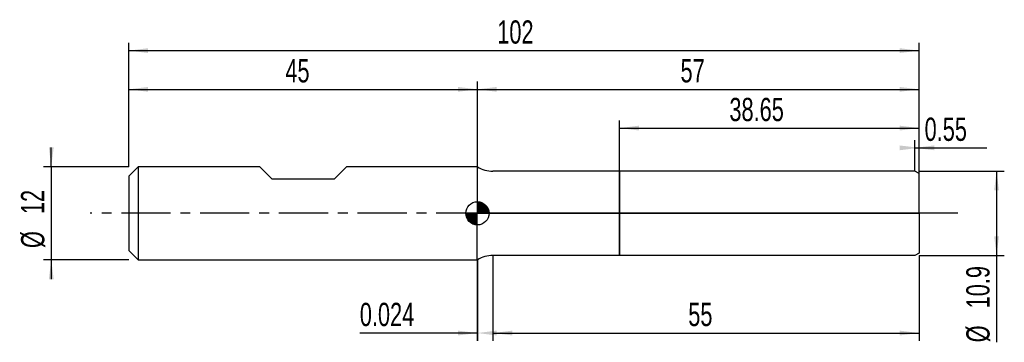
# Model space of a CAD drawing. Extents: x -14 to 113, y -17 to 25.
import ezdxf
from ezdxf.enums import TextEntityAlignment as Align

# ---------------------------------------------------------------- set-up
doc = ezdxf.new("R2010")
doc.units = 0
doc.linetypes.add('CENTER', pattern=[10.16, 6.35, -1.27, 1.27, -1.27])
doc.layers.get('0').update_dxf_attribs({"linetype": 'CONTINUOUS'})
for name, color, linetype in [('1', 4, 'CONTINUOUS'), ('2', 7, 'CONTINUOUS'), ('4', 2, 'CENTER'), ('CUT', 1, 'CONTINUOUS'), ('NOCUT', 7, 'CONTINUOUS'), ('SK1', 4, 'CONTINUOUS'), ('SK2', 7, 'CONTINUOUS'), ('SK4', 2, 'CENTER')]:
    doc.layers.add(name, color=color, linetype=linetype)
doc.dimstyles.new('SLDDIMSTYLE0', dxfattribs={"dimtxt": 3, "dimasz": 2.5, "dimexe": 0, "dimexo": 0.0625, "dimgap": 0.75, "dimtad": 1, "dimrnd": 1e-09, "dimzin": 12, "dimsah": 1, "dimcen": 0.09, "dimazin": 3, "dimtfac": 1, "dimtofl": 0, "dimtmove": 0, "dimatfit": 3})
doc.dimstyles.new('SLDDIMSTYLE1', dxfattribs={"dimtxt": 3, "dimasz": 2.5, "dimexe": 0, "dimexo": 0.0625, "dimgap": 0.75, "dimtad": 1, "dimrnd": 1e-09, "dimsah": 1, "dimcen": 0.09, "dimazin": 3, "dimtfac": 1, "dimtofl": 0, "dimtmove": 0, "dimatfit": 3})
doc.dimstyles.new('SLDDIMSTYLE2', dxfattribs={"dimtxt": 3, "dimasz": 2.5, "dimexe": 0, "dimexo": 0.0625, "dimgap": 0.75, "dimtad": 1, "dimrnd": 1e-09, "dimzin": 12, "dimsah": 1, "dimcen": 0.09, "dimazin": 3, "dimtfac": 1, "dimtmove": 0, "dimatfit": 3})

# ---------------------------------------------------------------- blocks, each defined once
blk = doc.blocks.new('_D')
at = {"layer": '2'}
for p, q in [((47, -5.45), (47, -16.45)), ((102, -5.45), (102, -16.45)), ((47, -15.45), (102, -15.45))]:
    blk.add_line(p, q, dxfattribs=at)
for points in [[(47, -15.45), (49.5, -15.76), (49.5, -15.14)], [(102, -15.45), (99.5, -15.14), (99.5, -15.76)]]:
    blk.add_solid(points, dxfattribs=at)
at = {"layer": '2', "width": 0.7}
blk.add_text('55', height=3, dxfattribs=at).set_placement((72.21, -15.45), align=Align.BOTTOM_LEFT)
blk = doc.blocks.new('_D_1')
at = {"layer": '2'}
for p, q in [((102, 5.45), (113, 5.45)), ((112, 5.45), (112, -5.45)), ((102, -5.45), (113, -5.45)), ((112, -5.45), (112, -16.65))]:
    blk.add_line(p, q, dxfattribs=at)
for points in [[(112, 5.45), (111.69, 2.95), (112.31, 2.95)], [(112, -5.45), (112.31, -2.95), (111.69, -2.95)]]:
    blk.add_solid(points, dxfattribs=at)
at = {"layer": '2', "width": 0.7}
for s, p in [('10.9', (111.99, -12.27)), ('%%c', (112, -16.65))]:
    blk.add_text(s, height=3, rotation=90, dxfattribs=at).set_placement(p, align=Align.BOTTOM_LEFT)
blk = doc.blocks.new('_D_2')
at = {"layer": '2'}
for p, q in [((44.98, -6), (44.98, -16.45)), ((45, -6), (45, -16.45)), ((44.98, -15.45), (29.82, -15.45)), ((44.98, -15.45), (45, -15.45))]:
    blk.add_line(p, q, dxfattribs=at)
for points in [[(45, -15.45), (42.5, -15.14), (42.5, -15.76)], [(44.98, -15.45), (47.48, -15.76), (47.48, -15.14)]]:
    blk.add_solid(points, dxfattribs=at)
at = {"layer": '2', "width": 0.7}
blk.add_text('0.024', height=3, dxfattribs=at).set_placement((29.82, -15.45), align=Align.BOTTOM_LEFT)
blk = doc.blocks.new('_D_3')
at = {"layer": '2'}
for p, q in [((63.35, 5.45), (63.35, 12)), ((102, 5.45), (102, 12)), ((63.35, 11), (102, 11))]:
    blk.add_line(p, q, dxfattribs=at)
for points in [[(63.35, 11), (65.85, 10.69), (65.85, 11.31)], [(102, 11), (99.5, 11.31), (99.5, 10.69)]]:
    blk.add_solid(points, dxfattribs=at)
at = {"layer": '2', "width": 0.7}
blk.add_text('38.65', height=3, dxfattribs=at).set_placement((77.52, 11), align=Align.BOTTOM_LEFT)
blk = doc.blocks.new('_D_4')
at = {"layer": '2'}
for p, q in [((101.45, 5.45), (101.45, 9.45)), ((102, 5.45), (102, 9.45)), ((101.45, 8.45), (102, 8.45)), ((102, 8.45), (110.74, 8.45))]:
    blk.add_line(p, q, dxfattribs=at)
for points in [[(102, 8.45), (99.5, 8.76), (99.5, 8.14)], [(101.45, 8.45), (103.95, 8.14), (103.95, 8.76)]]:
    blk.add_solid(points, dxfattribs=at)
at = {"layer": '2', "width": 0.7}
blk.add_text('0.55', height=3, dxfattribs=at).set_placement((102.71, 8.45), align=Align.BOTTOM_LEFT)
blk = doc.blocks.new('_D_5')
at = {"layer": 'SK2'}
for p, q in [((0, 6), (0, 22)), ((102, 6), (102, 22)), ((0, 21), (102, 21))]:
    blk.add_line(p, q, dxfattribs=at)
for points in [[(0, 21), (2.5, 20.69), (2.5, 21.31)], [(102, 21), (99.5, 21.31), (99.5, 20.69)]]:
    blk.add_solid(points, dxfattribs=at)
at = {"layer": 'SK2', "width": 0.7}
blk.add_text('102', height=3, dxfattribs=at).set_placement((47.56, 21), align=Align.BOTTOM_LEFT)
blk = doc.blocks.new('_D_6')
at = {"layer": 'SK2'}
for p, q in [((0, 6), (0, 17)), ((45, 6), (45, 17)), ((0, 16), (45, 16))]:
    blk.add_line(p, q, dxfattribs=at)
for points in [[(0, 16), (2.5, 15.69), (2.5, 16.31)], [(45, 16), (42.5, 16.31), (42.5, 15.69)]]:
    blk.add_solid(points, dxfattribs=at)
at = {"layer": 'SK2', "width": 0.7}
blk.add_text('45', height=3, dxfattribs=at).set_placement((20.21, 16), align=Align.BOTTOM_LEFT)
blk = doc.blocks.new('_D_7')
at = {"layer": 'SK2'}
for p, q in [((45, 0), (45, 17)), ((102, 0), (102, 17)), ((45, 16), (102, 16))]:
    blk.add_line(p, q, dxfattribs=at)
for points in [[(45, 16), (47.5, 15.69), (47.5, 16.31)], [(102, 16), (99.5, 16.31), (99.5, 15.69)]]:
    blk.add_solid(points, dxfattribs=at)
at = {"layer": 'SK2', "width": 0.7}
blk.add_text('57', height=3, dxfattribs=at).set_placement((71.21, 16), align=Align.BOTTOM_LEFT)
blk = doc.blocks.new('_D_8')
at = {"layer": 'SK2'}
for p, q in [((-10, 6), (-10, 8.5)), ((0, 6), (-11, 6)), ((-10, 6), (-10, -6)), ((0, -6), (-11, -6)), ((-10, -6), (-10, -8.5))]:
    blk.add_line(p, q, dxfattribs=at)
for points in [[(-10, 6), (-9.69, 8.5), (-10.31, 8.5)], [(-10, -6), (-10.31, -8.5), (-9.69, -8.5)]]:
    blk.add_solid(points, dxfattribs=at)
at = {"layer": 'SK2', "width": 0.7}
for s, p in [('12', (-10.01, -0.1)), ('%%c', (-10, -4.48))]:
    blk.add_text(s, height=3, rotation=90, dxfattribs=at).set_placement(p, align=Align.BOTTOM_LEFT)
blk = doc.blocks.new('*U11')
at = {"color": 0, "linetype": 'CONTINUOUS'}
for points in [[(0, 0), (0, 1.5), (0.29, 0)], [(0.29, 0), (0, 1.5), (0.29, 1.47)], [(0.29, 0), (0.29, 1.47), (0.57, 0)], [(0.57, 0), (0.29, 1.47), (0.57, 1.39)], [(0.57, 0), (0.57, 1.39), (0.83, 0)], [(0.83, 0), (0.57, 1.39), (0.83, 1.25)], [(0.83, 0), (0.83, 1.25), (1.06, 0)], [(1.06, 0), (0.83, 1.25), (1.06, 1.06)], [(1.06, 0), (1.06, 1.06), (1.25, 0)], [(1.25, 0), (1.06, 1.06), (1.25, 0.83)], [(1.25, 0), (1.25, 0.83), (1.39, 0)], [(1.39, 0), (1.25, 0.83), (1.39, 0.57)], [(1.39, 0), (1.39, 0.57), (1.47, 0)], [(1.47, 0), (1.39, 0.57), (1.47, 0.29)], [(1.47, 0), (1.47, 0.29), (1.5, 0)]]:
    blk.add_solid(points, dxfattribs=at)
blk = doc.blocks.new('*U12')
at = {"color": 0, "linetype": 'CONTINUOUS'}
for points in [[(-1.48, -0.26), (-1.5, 0), (-1.48, 0)], [(-1.48, -0.26), (-1.48, 0), (-1.41, -0.51)], [(-1.41, -0.51), (-1.48, 0), (-1.41, 0)], [(-1.41, -0.51), (-1.41, 0), (-1.3, -0.75)], [(-1.3, -0.75), (-1.41, 0), (-1.3, 0)], [(-1.3, -0.75), (-1.3, 0), (-1.15, -0.96)], [(-1.15, -0.96), (-1.3, 0), (-1.15, 0)], [(-1.15, -0.96), (-1.15, 0), (-0.96, -1.15)], [(-0.96, -1.15), (-1.15, 0), (-0.96, 0)], [(-0.96, -1.15), (-0.96, 0), (-0.75, -1.3)], [(-0.75, -1.3), (-0.96, 0), (-0.75, 0)], [(-0.75, -1.3), (-0.75, 0), (-0.51, -1.41)], [(-0.51, -1.41), (-0.75, 0), (-0.51, 0)], [(-0.51, -1.41), (-0.51, 0), (-0.26, -1.48)], [(-0.26, -1.48), (-0.51, 0), (-0.26, 0)], [(-0.26, -1.48), (-0.26, 0), (0, -1.5)], [(0, -1.5), (-0.26, 0), (0, 0)]]:
    blk.add_solid(points, dxfattribs=at)
blk = doc.blocks.new('SW_DOWELSYMBOL_0')
at = {"layer": 'SK1', "color": 0}
blk.add_circle((0, 0), 1.5, dxfattribs=at)
at = {"color": 0, "linetype": 'CONTINUOUS'}
for name in ['*U11', '*U12']:
    blk.add_blockref(name, (0, 0), dxfattribs=at)

msp = doc.modelspace()

# ---------------------------------------------------------------- linework, layer by layer
at = {"layer": '1'}
for p, q in [((45, 5.986), (44.976, 6)), ((44.976, 6), (44.976, 0)), ((63.35, 5.45), (47, 5.45)), ((101.45, 5.45), (63.35, 5.45)), ((63.35, 5.45), (63.35, 0)), ((63.35, 0), (63.35, 5.45)), ((102, 5.132), (101.45, 5.45)), ((102, 0), (102, 5.132)), ((44.976, -6), (44.976, 0)), ((63.35, -5.45), (63.35, 0)), ((63.35, 0), (63.35, -5.45)), ((102, 0), (102, -5.132)), ((45, -5.986), (44.976, -6)), ((63.35, -5.45), (47, -5.45)), ((101.45, -5.45), (63.35, -5.45)), ((102, -5.132), (101.45, -5.45))]:
    msp.add_line(p, q, dxfattribs=at)
for centre, start, end in [((47, 9.45), 240, 270), ((47, -9.45), 90, 120)]:
    msp.add_arc(centre, 4, start, end, dxfattribs=at)
at = {"layer": '4'}
msp.add_line((102, 0), (45, 0), dxfattribs=at)
at = {"layer": 'CUT'}
for p, q in [((101.45, 5.45), (63.35, 5.45)), ((63.35, 5.45), (63.35, 0)), ((102, 5.132), (101.45, 5.45)), ((102, 0), (102, 5.132)), ((63.35, 0), (102, 0))]:
    msp.add_line(p, q, dxfattribs=at)
at = {"layer": 'NOCUT'}
for p, q in [((45, 5.986), (44.976, 6)), ((44.976, 6), (44.976, 0)), ((63.35, 5.45), (47, 5.45)), ((63.35, 0), (63.35, 5.45)), ((44.976, 0), (63.35, 0))]:
    msp.add_line(p, q, dxfattribs=at)
msp.add_arc((47, 9.45), 4, 240, 270, dxfattribs=at)
at = {"layer": 'SK1'}
for p, q in [((1.2, 6), (0, 4.8)), ((16.9, 6), (1.2, 6)), ((1.2, 6), (1.2, -6)), ((18.5, 4.4), (16.9, 6)), ((28.1, 6), (26.5, 4.4)), ((44.976, 6), (28.1, 6)), ((0, 4.8), (0, 0)), ((26.5, 4.4), (18.5, 4.4)), ((0, 0), (0, -4.8)), ((0, -4.8), (1.2, -6)), ((1.2, -6), (44.976, -6))]:
    msp.add_line(p, q, dxfattribs=at)
msp.add_circle((45, 0), 1.5, dxfattribs=at)
at = {"layer": 'SK4'}
msp.add_line((107, 0), (-5, 0), dxfattribs=at)

# ---------------------------------------------------------------- block references
at = {"layer": 'SK1'}
msp.add_blockref('SW_DOWELSYMBOL_0', (45, 0), dxfattribs=at)

# ---------------------------------------------------------------- texts
at = {"layer": 'SK2', "width": 0.7}
msp.add_text('AP1', height=0.05, dxfattribs=at).set_placement((45, -0.018), align=Align.BOTTOM_LEFT)

# ---------------------------------------------------------------- dimensions: what is measured, and where the dimension line sits
at = {"layer": '2'}
for base, p1, p2, dimstyle, picture, middle in [((102, 11), (63.35, 5.45), (102, 5.45), 'SLDDIMSTYLE0', '_D_3', (82.675, 11)), ((102, 8.45), (101.45, 5.45), (102, 5.45), 'SLDDIMSTYLE1', '_D_4', (106.725, 8.45)), ((45, -15.45), (44.976, -6), (45, -6), 'SLDDIMSTYLE1', '_D_2', (34.976, -15.45)), ((102, -15.45), (47, -5.45), (102, -5.45), 'SLDDIMSTYLE0', '_D', (74.5, -15.45))]:
    dim = msp.add_linear_dim(base=base, p1=p1, p2=p2, dimstyle=dimstyle, dxfattribs=at)
    dim.commit()
    dim.dimension.update_dxf_attribs({"geometry": picture, "text_midpoint": middle, "dimtype": 160})
dim = msp.add_linear_dim(base=(112, -5.45), p1=(102, 5.45), p2=(102, -5.45), angle=90, text='%%c<>', dimstyle='SLDDIMSTYLE0', dxfattribs=at)
dim.commit()
dim.dimension.update_dxf_attribs({"geometry": '_D_1', "text_midpoint": (112, -10.45), "dimtype": 160})
at = {"layer": 'SK2'}
for base, p1, p2, picture, middle in [((102, 21), (0, 6), (102, 6), '_D_5', (51, 21)), ((45, 16), (0, 6), (45, 6), '_D_6', (22.5, 16)), ((102, 16), (45, 0), (102, 0), '_D_7', (73.5, 16))]:
    dim = msp.add_linear_dim(base=base, p1=p1, p2=p2, dimstyle='SLDDIMSTYLE0', dxfattribs=at)
    dim.commit()
    dim.dimension.update_dxf_attribs({"geometry": picture, "text_midpoint": middle, "dimtype": 160})
dim = msp.add_linear_dim(base=(-10, -6), p1=(0, 6), p2=(0, -6), angle=90, text='%%c<>', dimstyle='SLDDIMSTYLE2', dxfattribs=at)
dim.commit()
dim.dimension.update_dxf_attribs({"geometry": '_D_8', "text_midpoint": (-10, 0), "dimtype": 160})

doc.saveas('drawing.dxf')
